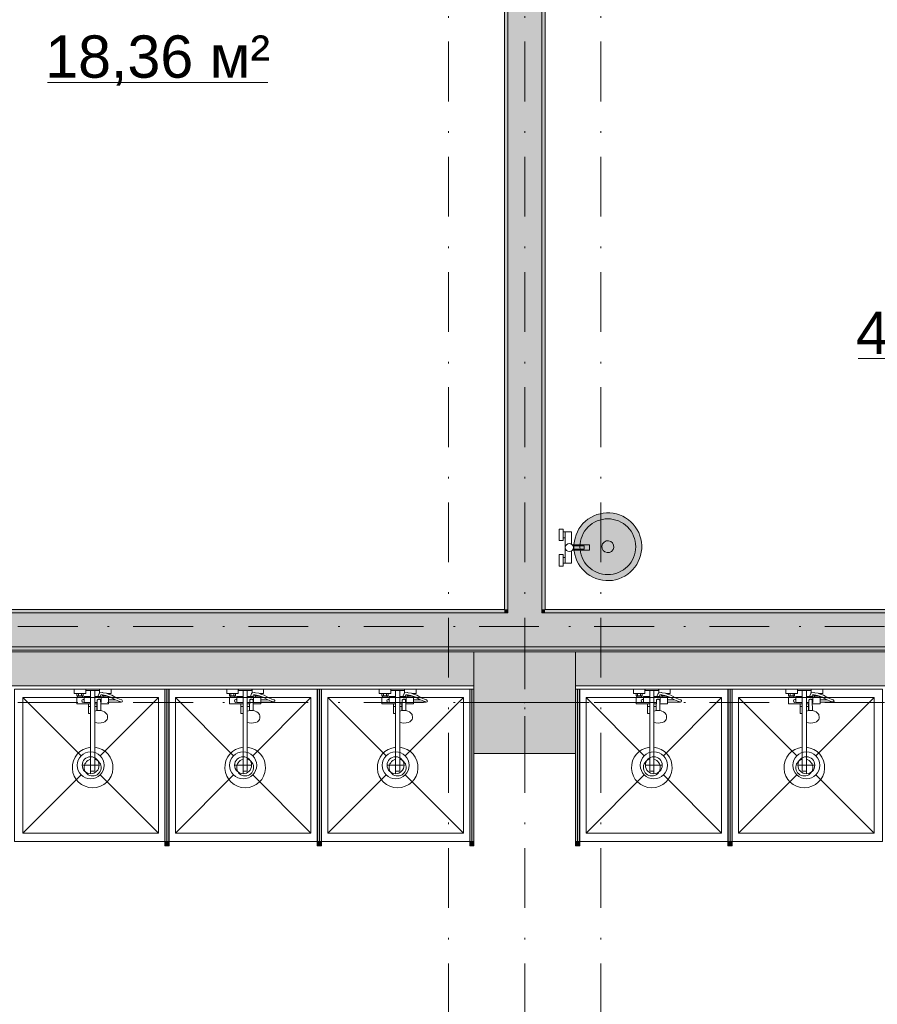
# Model space of a CAD drawing. Header units: millimetres. Extents: x 0 to 1184, y 0 to 836.
# Tile 124 of 241: x 772 to 822, y 432 to 490. Entities that reach past the tile are written whole.
import ezdxf
from ezdxf.xclip import XClip

# ---------------------------------------------------------------- set-up
doc = ezdxf.new("R2010")
doc.units = ezdxf.units.MM
doc.header["$MEASUREMENT"] = 0
doc.header["$XCLIPFRAME"] = 0
doc.linetypes.add('Штриховая', pattern=[5.644444, 2.822222, -2.822222])
doc.linetypes.add('Штрихпунктирная', pattern=[6.702778, 3.527778, -1.763889, 0, -1.411111])
for name, color, linetype in [('Интерьер - Оборудование', 7, 'Continuous'), ('Интерьер - Оборудование бань', 7, 'Continuous'), ('Интерьер - Сантехника', 7, 'Continuous'), ('Конструктив - Колонны', 7, 'Continuous'), ('Конструктив - Стены Блок 200 нов', 7, 'Continuous'), ('Конструктив - Стены Внутр сущ.', 7, 'Continuous'), ('Элемент Модели - Зона', 7, 'Continuous'), ('Элемент Модели - Оси', 7, 'Continuous')]:
    doc.layers.add(name, color=color, linetype=linetype)
doc.styles.add('СГЕНЕРИР_СТИЛЬ_3', font='txt')

# ---------------------------------------------------------------- blocks, each defined once
blk = doc.blocks.new('Чертеж_4_4', base_point=(-278.479, 89.564))
at = {"layer": 'Интерьер - Оборудование', "linetype": 'Continuous', "lineweight": 0, "true_color": 0x000000}
for points in [[(780.521, 450.364), (780.281, 450.364), (780.281, 441.364), (780.521, 441.364)], [(789.521, 450.364), (789.281, 450.364), (789.281, 441.364), (789.521, 441.364)], [(798.521, 450.364), (798.281, 450.364), (798.281, 441.364), (798.521, 441.364)], [(804.761, 450.364), (804.521, 450.364), (804.521, 441.364), (804.761, 441.364)], [(813.761, 450.364), (813.521, 450.364), (813.521, 441.364), (813.761, 441.364)], [(780.526, 441.114), (780.526, 441.364), (780.276, 441.364), (780.276, 441.114)], [(789.526, 441.114), (789.526, 441.364), (789.276, 441.364), (789.276, 441.114)], [(798.526, 441.114), (798.526, 441.364), (798.276, 441.364), (798.276, 441.114)], [(804.766, 441.114), (804.766, 441.364), (804.516, 441.364), (804.516, 441.114)], [(813.766, 441.114), (813.766, 441.364), (813.516, 441.364), (813.516, 441.114)]]:
    blk.add_hatch(color=18, dxfattribs=at).paths.add_polyline_path(points)
at = {"layer": 'Интерьер - Оборудование бань', "linetype": 'Continuous', "lineweight": 0, "true_color": 0xffffff}
blk.add_hatch(color=7, dxfattribs=at).paths.add_polyline_path([(804.426, 458.696), (804.44, 458.5), (804.477, 458.307), (804.529, 458.118), (804.603, 457.936), (804.694, 457.761), (804.801, 457.597), (804.923, 457.443), (805.06, 457.302), (805.211, 457.177), (805.372, 457.064), (805.545, 456.97), (805.725, 456.893), (805.912, 456.833), (806.104, 456.793), (806.299, 456.768), (806.496, 456.768), (806.692, 456.783), (806.885, 456.821), (807.074, 456.874), (807.256, 456.948), (807.43, 457.037), (807.596, 457.144), (807.748, 457.268), (807.89, 457.403), (808.017, 457.554), (808.127, 457.716), (808.223, 457.888), (808.301, 458.068), (808.361, 458.255), (808.397, 458.448), (808.423, 458.643), (808.423, 458.839), (808.409, 459.035), (808.369, 459.228), (808.319, 459.418), (808.246, 459.6), (808.155, 459.774), (808.048, 459.939), (807.926, 460.093), (807.789, 460.234), (807.637, 460.359), (807.476, 460.471), (807.304, 460.566), (807.123, 460.643), (806.936, 460.703), (806.744, 460.742), (806.549, 460.767), (806.353, 460.767), (806.157, 460.753), (805.964, 460.714), (805.775, 460.661), (805.593, 460.588), (805.418, 460.498), (805.253, 460.392), (805.1, 460.268), (804.958, 460.132), (804.832, 459.982), (804.721, 459.819), (804.626, 459.648), (804.548, 459.468), (804.488, 459.28), (804.449, 459.088), (804.426, 458.893)])
at = {"layer": 'Конструктив - Колонны', "linetype": 'Continuous', "lineweight": 0, "true_color": 0x000000}
blk.add_hatch(color=18, dxfattribs=at).paths.add_polyline_path([(798.521, 446.564), (804.521, 446.564), (804.521, 452.564), (798.521, 452.564)])
at = {"layer": 'Конструктив - Стены Блок 200 нов', "linetype": 'Continuous', "lineweight": 0, "true_color": 0x000000}
for points in [[(800.321, 511.364), (800.321, 455.064), (800.521, 455.064), (800.521, 511.364)], [(802.521, 455.064), (802.521, 511.364), (800.521, 511.364), (800.521, 455.064)], [(802.721, 455.064), (802.721, 511.364), (802.521, 511.364), (802.521, 455.064)], [(767.518, 452.864), (800.521, 452.864), (800.521, 454.864), (767.518, 454.864)], [(767.718, 454.864), (800.321, 454.864), (800.321, 455.064), (767.718, 455.064)], [(800.321, 454.864), (800.521, 454.864), (800.521, 455.064), (800.321, 455.064)], [(800.521, 454.864), (802.521, 454.864), (802.521, 455.064), (800.521, 455.064)], [(800.521, 452.864), (802.521, 452.864), (802.521, 454.864), (800.521, 454.864)], [(802.521, 454.864), (802.721, 454.864), (802.721, 455.064), (802.521, 455.064)], [(802.521, 452.864), (892.522, 452.864), (892.522, 454.864), (802.521, 454.864)], [(802.721, 454.864), (892.322, 454.864), (892.322, 455.064), (802.721, 455.064)], [(894.522, 452.864), (622.021, 452.864), (622.021, 452.664), (894.522, 452.664)]]:
    blk.add_hatch(color=18, dxfattribs=at).paths.add_polyline_path(points)
at = {"layer": 'Конструктив - Стены Внутр сущ.', "linetype": 'Continuous', "lineweight": 0, "true_color": 0x000000}
for points in [[(714.521, 452.564), (714.521, 450.564), (798.521, 450.564), (798.521, 452.564)], [(804.521, 452.564), (804.521, 450.564), (888.521, 450.564), (888.521, 452.564)]]:
    blk.add_hatch(color=18, dxfattribs=at).paths.add_polyline_path(points)
at = {"layer": 'Интерьер - Оборудование', "color": 7, "linetype": 'Continuous', "lineweight": 15}
for p, q in [((775.091, 450.104), (775.451, 450.104)), ((775.131, 449.964), (775.411, 449.964)), ((775.181, 450.104), (775.181, 449.964)), ((775.361, 450.104), (775.361, 449.964)), ((775.901, 450.284), (776.141, 450.284)), ((776.437, 450.134), (776.431, 450.132)), ((776.449, 450.137), (776.437, 450.134)), ((776.581, 450.158), (776.449, 450.137)), ((776.593, 450.159), (776.581, 450.158)), ((776.605, 450.025), (776.589, 450.028)), ((776.638, 450.15), (776.593, 450.159)), ((776.796, 449.989), (776.605, 450.025)), ((776.631, 449.964), (776.681, 449.964)), ((776.832, 450.114), (776.638, 450.15)), ((776.681, 450.011), (776.681, 449.964)), ((776.681, 449.964), (776.861, 449.964)), ((776.911, 449.948), (776.796, 449.989)), ((776.951, 450.071), (776.832, 450.114)), ((776.843, 450.109), (776.843, 450.109)), ((776.858, 450.104), (776.951, 450.104)), ((776.861, 449.965), (776.861, 449.964)), ((776.861, 449.964), (776.865, 449.964)), ((780.276, 441.364), (780.276, 450.364)), ((780.276, 450.364), (780.281, 450.364)), ((780.526, 450.364), (780.521, 450.364)), ((780.526, 441.364), (780.526, 450.364)), ((784.091, 450.104), (784.451, 450.104)), ((784.131, 449.964), (784.411, 449.964)), ((784.181, 450.104), (784.181, 449.964)), ((784.361, 450.104), (784.361, 449.964)), ((784.901, 450.284), (785.141, 450.284)), ((785.437, 450.134), (785.431, 450.132)), ((785.449, 450.137), (785.437, 450.134)), ((785.581, 450.158), (785.449, 450.137)), ((785.593, 450.159), (785.581, 450.158)), ((785.605, 450.025), (785.589, 450.028)), ((785.638, 450.15), (785.593, 450.159)), ((785.796, 449.989), (785.605, 450.025)), ((785.631, 449.964), (785.681, 449.964)), ((785.832, 450.114), (785.638, 450.15)), ((785.681, 450.011), (785.681, 449.964)), ((785.681, 449.964), (785.861, 449.964)), ((785.911, 449.948), (785.796, 449.989)), ((785.951, 450.071), (785.832, 450.114)), ((785.843, 450.109), (785.843, 450.109)), ((785.858, 450.104), (785.951, 450.104)), ((785.861, 449.965), (785.861, 449.964)), ((785.861, 449.964), (785.865, 449.964)), ((789.276, 441.364), (789.276, 450.364)), ((789.276, 450.364), (789.281, 450.364)), ((789.526, 450.364), (789.521, 450.364)), ((789.526, 441.364), (789.526, 450.364)), ((793.091, 450.104), (793.451, 450.104)), ((793.131, 449.964), (793.411, 449.964)), ((793.181, 450.104), (793.181, 449.964)), ((793.361, 450.104), (793.361, 449.964)), ((793.901, 450.284), (794.141, 450.284)), ((794.437, 450.134), (794.431, 450.132)), ((794.449, 450.137), (794.437, 450.134)), ((794.581, 450.158), (794.449, 450.137)), ((794.593, 450.159), (794.581, 450.158)), ((794.605, 450.025), (794.589, 450.028)), ((794.638, 450.15), (794.593, 450.159)), ((794.796, 449.989), (794.605, 450.025)), ((794.631, 449.964), (794.681, 449.964)), ((794.832, 450.114), (794.638, 450.15)), ((794.681, 450.011), (794.681, 449.964)), ((794.681, 449.964), (794.861, 449.964)), ((794.911, 449.948), (794.796, 449.989)), ((794.951, 450.071), (794.832, 450.114)), ((794.843, 450.109), (794.843, 450.109)), ((794.858, 450.104), (794.951, 450.104)), ((794.861, 449.965), (794.861, 449.964)), ((794.861, 449.964), (794.865, 449.964)), ((798.276, 441.364), (798.276, 450.364)), ((798.276, 450.364), (798.281, 450.364)), ((798.526, 450.364), (798.521, 450.364)), ((798.526, 441.364), (798.526, 450.364)), ((804.516, 441.364), (804.516, 450.364)), ((804.516, 450.364), (804.521, 450.364)), ((804.766, 450.364), (804.761, 450.364)), ((804.766, 441.364), (804.766, 450.364)), ((808.091, 450.104), (808.451, 450.104)), ((808.131, 449.964), (808.411, 449.964)), ((808.181, 450.104), (808.181, 449.964)), ((808.361, 450.104), (808.361, 449.964)), ((808.901, 450.284), (809.141, 450.284)), ((809.437, 450.134), (809.431, 450.132)), ((809.449, 450.137), (809.437, 450.134)), ((809.581, 450.158), (809.449, 450.137)), ((809.593, 450.159), (809.581, 450.158)), ((809.605, 450.025), (809.589, 450.028)), ((809.638, 450.15), (809.593, 450.159)), ((809.796, 449.989), (809.605, 450.025)), ((809.631, 449.964), (809.681, 449.964)), ((809.832, 450.114), (809.638, 450.15)), ((809.681, 450.011), (809.681, 449.964)), ((809.681, 449.964), (809.861, 449.964)), ((809.911, 449.948), (809.796, 449.989)), ((809.951, 450.071), (809.832, 450.114)), ((809.843, 450.109), (809.843, 450.109)), ((809.858, 450.104), (809.951, 450.104)), ((809.861, 449.965), (809.861, 449.964)), ((809.861, 449.964), (809.865, 449.964)), ((813.516, 441.364), (813.516, 450.364)), ((813.516, 450.364), (813.521, 450.364)), ((813.766, 450.364), (813.761, 450.364)), ((813.766, 441.364), (813.766, 450.364)), ((817.091, 450.104), (817.451, 450.104)), ((817.131, 449.964), (817.411, 449.964)), ((817.181, 450.104), (817.181, 449.964)), ((817.361, 450.104), (817.361, 449.964)), ((817.901, 450.284), (818.141, 450.284)), ((818.437, 450.134), (818.431, 450.132)), ((818.449, 450.137), (818.437, 450.134)), ((818.581, 450.158), (818.449, 450.137)), ((818.593, 450.159), (818.581, 450.158)), ((818.605, 450.025), (818.589, 450.028)), ((818.638, 450.15), (818.593, 450.159)), ((818.796, 449.989), (818.605, 450.025)), ((818.631, 449.964), (818.681, 449.964)), ((818.832, 450.114), (818.638, 450.15)), ((818.681, 450.011), (818.681, 449.964)), ((818.681, 449.964), (818.861, 449.964)), ((818.911, 449.948), (818.796, 449.989)), ((818.951, 450.071), (818.832, 450.114)), ((818.843, 450.109), (818.843, 450.109)), ((818.858, 450.104), (818.951, 450.104)), ((818.861, 449.965), (818.861, 449.964)), ((818.861, 449.964), (818.865, 449.964)), ((775.131, 449.884), (775.411, 449.884)), ((775.521, 449.884), (775.521, 449.564)), ((775.521, 449.564), (775.901, 449.564)), ((775.771, 449.484), (775.901, 449.484)), ((775.901, 449.924), (775.901, 448.914)), ((776.141, 448.394), (776.141, 449.924)), ((776.29, 449.564), (776.141, 449.564)), ((776.289, 449.484), (776.141, 449.484)), ((776.271, 449.484), (776.271, 449.089)), ((776.286, 449.273), (776.291, 449.696)), ((776.291, 449.696), (776.294, 449.712)), ((776.294, 449.712), (776.301, 449.728)), ((776.301, 449.728), (776.312, 449.741)), ((776.312, 449.741), (776.326, 449.751)), ((776.326, 449.751), (776.341, 449.756)), ((776.466, 449.924), (776.327, 449.924)), ((776.365, 449.768), (776.341, 449.756)), ((776.341, 449.756), (776.343, 449.757)), ((776.341, 449.756), (776.341, 449.756)), ((776.343, 449.757), (776.361, 449.759)), ((776.361, 449.759), (776.421, 449.759)), ((776.391, 449.772), (776.365, 449.768)), ((776.417, 449.768), (776.391, 449.772)), ((776.441, 449.756), (776.417, 449.768)), ((776.421, 449.759), (776.439, 449.757)), ((776.439, 449.757), (776.441, 449.756)), ((776.441, 449.756), (776.442, 449.756)), ((776.441, 449.756), (776.456, 449.751)), ((776.456, 449.751), (776.471, 449.741)), ((776.471, 449.741), (776.482, 449.728)), ((776.482, 449.728), (776.489, 449.712)), ((776.489, 449.712), (776.491, 449.696)), ((776.494, 449.484), (776.491, 449.696)), ((776.521, 449.564), (776.493, 449.564)), ((776.521, 449.564), (776.521, 449.884)), ((776.521, 449.844), (776.521, 449.871)), ((776.521, 449.813), (776.521, 449.844)), ((776.521, 449.779), (776.521, 449.813)), ((776.911, 449.884), (776.631, 449.884)), ((776.951, 449.729), (776.951, 449.599)), ((777.556, 449.647), (777.366, 449.729)), ((777.691, 449.602), (777.556, 449.647)), ((777.691, 449.602), (777.711, 449.599)), ((784.131, 449.884), (784.411, 449.884)), ((784.521, 449.884), (784.521, 449.564)), ((784.521, 449.564), (784.901, 449.564)), ((784.771, 449.484), (784.901, 449.484)), ((784.901, 449.924), (784.901, 448.914)), ((785.141, 448.394), (785.141, 449.924)), ((785.29, 449.564), (785.141, 449.564)), ((785.289, 449.484), (785.141, 449.484)), ((785.271, 449.484), (785.271, 449.089)), ((785.286, 449.273), (785.291, 449.696)), ((785.291, 449.696), (785.294, 449.712)), ((785.294, 449.712), (785.301, 449.728)), ((785.301, 449.728), (785.312, 449.741)), ((785.312, 449.741), (785.326, 449.751)), ((785.326, 449.751), (785.341, 449.756)), ((785.466, 449.924), (785.327, 449.924)), ((785.365, 449.768), (785.341, 449.756)), ((785.341, 449.756), (785.343, 449.757)), ((785.341, 449.756), (785.341, 449.756)), ((785.343, 449.757), (785.361, 449.759)), ((785.361, 449.759), (785.421, 449.759)), ((785.391, 449.772), (785.365, 449.768)), ((785.417, 449.768), (785.391, 449.772)), ((785.441, 449.756), (785.417, 449.768)), ((785.421, 449.759), (785.439, 449.757)), ((785.439, 449.757), (785.441, 449.756)), ((785.441, 449.756), (785.442, 449.756)), ((785.441, 449.756), (785.456, 449.751)), ((785.456, 449.751), (785.471, 449.741)), ((785.471, 449.741), (785.482, 449.728)), ((785.482, 449.728), (785.489, 449.712)), ((785.489, 449.712), (785.491, 449.696)), ((785.494, 449.484), (785.491, 449.696)), ((785.521, 449.564), (785.493, 449.564)), ((785.521, 449.564), (785.521, 449.884)), ((785.521, 449.844), (785.521, 449.871)), ((785.521, 449.813), (785.521, 449.844)), ((785.521, 449.779), (785.521, 449.813)), ((785.911, 449.884), (785.631, 449.884)), ((785.951, 449.729), (785.951, 449.599)), ((786.556, 449.647), (786.366, 449.729)), ((786.691, 449.602), (786.556, 449.647)), ((786.691, 449.602), (786.711, 449.599)), ((793.131, 449.884), (793.411, 449.884)), ((793.521, 449.884), (793.521, 449.564)), ((793.521, 449.564), (793.901, 449.564)), ((793.771, 449.484), (793.901, 449.484)), ((793.901, 449.924), (793.901, 448.914)), ((794.141, 448.394), (794.141, 449.924)), ((794.29, 449.564), (794.141, 449.564)), ((794.289, 449.484), (794.141, 449.484)), ((794.271, 449.484), (794.271, 449.089)), ((794.286, 449.273), (794.291, 449.696)), ((794.291, 449.696), (794.294, 449.712)), ((794.294, 449.712), (794.301, 449.728)), ((794.301, 449.728), (794.312, 449.741)), ((794.312, 449.741), (794.326, 449.751)), ((794.326, 449.751), (794.341, 449.756)), ((794.466, 449.924), (794.327, 449.924)), ((794.365, 449.768), (794.341, 449.756)), ((794.341, 449.756), (794.343, 449.757)), ((794.341, 449.756), (794.341, 449.756)), ((794.343, 449.757), (794.361, 449.759)), ((794.361, 449.759), (794.421, 449.759)), ((794.391, 449.772), (794.365, 449.768)), ((794.417, 449.768), (794.391, 449.772)), ((794.441, 449.756), (794.417, 449.768)), ((794.421, 449.759), (794.439, 449.757)), ((794.439, 449.757), (794.441, 449.756)), ((794.441, 449.756), (794.442, 449.756)), ((794.441, 449.756), (794.456, 449.751)), ((794.456, 449.751), (794.471, 449.741)), ((794.471, 449.741), (794.482, 449.728)), ((794.482, 449.728), (794.489, 449.712)), ((794.489, 449.712), (794.491, 449.696)), ((794.494, 449.484), (794.491, 449.696)), ((794.521, 449.564), (794.493, 449.564)), ((794.521, 449.564), (794.521, 449.884)), ((794.521, 449.844), (794.521, 449.871)), ((794.521, 449.813), (794.521, 449.844)), ((794.521, 449.779), (794.521, 449.813)), ((794.911, 449.884), (794.631, 449.884)), ((794.951, 449.729), (794.951, 449.599)), ((795.556, 449.647), (795.366, 449.729)), ((795.691, 449.602), (795.556, 449.647)), ((795.691, 449.602), (795.711, 449.599)), ((808.131, 449.884), (808.411, 449.884)), ((808.521, 449.884), (808.521, 449.564)), ((808.521, 449.564), (808.901, 449.564)), ((808.771, 449.484), (808.901, 449.484)), ((808.901, 449.924), (808.901, 448.914)), ((809.141, 448.394), (809.141, 449.924)), ((809.29, 449.564), (809.141, 449.564)), ((809.289, 449.484), (809.141, 449.484)), ((809.271, 449.484), (809.271, 449.089)), ((809.286, 449.273), (809.291, 449.696)), ((809.291, 449.696), (809.294, 449.712)), ((809.294, 449.712), (809.301, 449.728)), ((809.301, 449.728), (809.312, 449.741)), ((809.312, 449.741), (809.326, 449.751)), ((809.326, 449.751), (809.341, 449.756)), ((809.466, 449.924), (809.327, 449.924)), ((809.365, 449.768), (809.341, 449.756)), ((809.341, 449.756), (809.343, 449.757)), ((809.341, 449.756), (809.341, 449.756)), ((809.343, 449.757), (809.361, 449.759)), ((809.361, 449.759), (809.421, 449.759)), ((809.391, 449.772), (809.365, 449.768)), ((809.417, 449.768), (809.391, 449.772)), ((809.441, 449.756), (809.417, 449.768)), ((809.421, 449.759), (809.439, 449.757)), ((809.439, 449.757), (809.441, 449.756)), ((809.441, 449.756), (809.442, 449.756)), ((809.441, 449.756), (809.456, 449.751)), ((809.456, 449.751), (809.471, 449.741)), ((809.471, 449.741), (809.482, 449.728)), ((809.482, 449.728), (809.489, 449.712)), ((809.489, 449.712), (809.491, 449.696)), ((809.494, 449.484), (809.491, 449.696)), ((809.521, 449.564), (809.493, 449.564)), ((809.521, 449.564), (809.521, 449.884)), ((809.521, 449.844), (809.521, 449.871)), ((809.521, 449.813), (809.521, 449.844)), ((809.521, 449.779), (809.521, 449.813)), ((809.911, 449.884), (809.631, 449.884)), ((809.951, 449.729), (809.951, 449.599)), ((810.556, 449.647), (810.366, 449.729)), ((810.691, 449.602), (810.556, 449.647)), ((810.691, 449.602), (810.711, 449.599)), ((817.131, 449.884), (817.411, 449.884)), ((817.521, 449.884), (817.521, 449.564)), ((817.521, 449.564), (817.901, 449.564)), ((817.771, 449.484), (817.901, 449.484)), ((817.901, 449.924), (817.901, 448.914)), ((818.141, 448.394), (818.141, 449.924)), ((818.29, 449.564), (818.141, 449.564)), ((818.289, 449.484), (818.141, 449.484)), ((818.271, 449.484), (818.271, 449.089)), ((818.286, 449.273), (818.291, 449.696)), ((818.291, 449.696), (818.294, 449.712)), ((818.294, 449.712), (818.301, 449.728)), ((818.301, 449.728), (818.312, 449.741)), ((818.312, 449.741), (818.326, 449.751)), ((818.326, 449.751), (818.341, 449.756)), ((818.466, 449.924), (818.327, 449.924)), ((818.365, 449.768), (818.341, 449.756)), ((818.341, 449.756), (818.343, 449.757)), ((818.341, 449.756), (818.341, 449.756)), ((818.343, 449.757), (818.361, 449.759)), ((818.361, 449.759), (818.421, 449.759)), ((818.391, 449.772), (818.365, 449.768)), ((818.417, 449.768), (818.391, 449.772)), ((818.441, 449.756), (818.417, 449.768)), ((818.421, 449.759), (818.439, 449.757)), ((818.439, 449.757), (818.441, 449.756)), ((818.441, 449.756), (818.442, 449.756)), ((818.441, 449.756), (818.456, 449.751)), ((818.456, 449.751), (818.471, 449.741)), ((818.471, 449.741), (818.482, 449.728)), ((818.482, 449.728), (818.489, 449.712)), ((818.489, 449.712), (818.491, 449.696)), ((818.494, 449.484), (818.491, 449.696)), ((818.521, 449.564), (818.493, 449.564)), ((818.521, 449.564), (818.521, 449.884)), ((818.521, 449.844), (818.521, 449.871)), ((818.521, 449.813), (818.521, 449.844)), ((818.521, 449.779), (818.521, 449.813)), ((818.911, 449.884), (818.631, 449.884)), ((818.951, 449.729), (818.951, 449.599)), ((819.556, 449.647), (819.366, 449.729)), ((819.691, 449.602), (819.556, 449.647)), ((819.691, 449.602), (819.711, 449.599)), ((775.771, 449.334), (775.901, 449.334)), ((776.271, 449.334), (776.141, 449.334)), ((776.141, 449.081), (776.142, 449.081)), ((776.163, 449.062), (776.141, 449.052)), ((776.142, 448.94), (776.141, 448.941)), ((776.215, 449.076), (776.163, 449.062)), ((776.3, 449.096), (776.215, 449.076)), ((776.281, 449.091), (776.286, 449.273)), ((776.391, 449.103), (776.3, 449.096)), ((776.483, 449.096), (776.391, 449.103)), ((776.501, 449.091), (776.483, 449.096)), ((784.771, 449.334), (784.901, 449.334)), ((785.271, 449.334), (785.141, 449.334)), ((785.141, 449.081), (785.142, 449.081)), ((785.163, 449.062), (785.141, 449.052)), ((785.142, 448.94), (785.141, 448.941)), ((785.215, 449.076), (785.163, 449.062)), ((785.3, 449.096), (785.215, 449.076)), ((785.281, 449.091), (785.286, 449.273)), ((785.391, 449.103), (785.3, 449.096)), ((785.483, 449.096), (785.391, 449.103)), ((785.501, 449.091), (785.483, 449.096)), ((793.771, 449.334), (793.901, 449.334)), ((794.271, 449.334), (794.141, 449.334)), ((794.141, 449.081), (794.142, 449.081)), ((794.163, 449.062), (794.141, 449.052)), ((794.142, 448.94), (794.141, 448.941)), ((794.215, 449.076), (794.163, 449.062)), ((794.3, 449.096), (794.215, 449.076)), ((794.281, 449.091), (794.286, 449.273)), ((794.391, 449.103), (794.3, 449.096)), ((794.483, 449.096), (794.391, 449.103)), ((794.501, 449.091), (794.483, 449.096)), ((808.771, 449.334), (808.901, 449.334)), ((809.271, 449.334), (809.141, 449.334)), ((809.141, 449.081), (809.142, 449.081)), ((809.163, 449.062), (809.141, 449.052)), ((809.142, 448.94), (809.141, 448.941)), ((809.215, 449.076), (809.163, 449.062)), ((809.3, 449.096), (809.215, 449.076)), ((809.281, 449.091), (809.286, 449.273)), ((809.391, 449.103), (809.3, 449.096)), ((809.483, 449.096), (809.391, 449.103)), ((809.501, 449.091), (809.483, 449.096)), ((817.771, 449.334), (817.901, 449.334)), ((818.271, 449.334), (818.141, 449.334)), ((818.141, 449.081), (818.142, 449.081)), ((818.163, 449.062), (818.141, 449.052)), ((818.142, 448.94), (818.141, 448.941)), ((818.215, 449.076), (818.163, 449.062)), ((818.3, 449.096), (818.215, 449.076)), ((818.281, 449.091), (818.286, 449.273)), ((818.391, 449.103), (818.3, 449.096)), ((818.483, 449.096), (818.391, 449.103)), ((818.501, 449.091), (818.483, 449.096)), ((775.901, 446.928), (775.901, 445.514)), ((776.141, 446.928), (776.141, 445.514)), ((784.901, 446.928), (784.901, 445.514)), ((785.141, 446.928), (785.141, 445.514)), ((793.901, 446.928), (793.901, 445.514)), ((794.141, 446.928), (794.141, 445.514)), ((808.901, 446.928), (808.901, 445.514)), ((809.141, 446.928), (809.141, 445.514)), ((817.901, 446.928), (817.901, 445.514)), ((818.141, 446.928), (818.141, 445.514)), ((775.901, 445.514), (776.141, 445.514)), ((784.901, 445.514), (785.141, 445.514)), ((793.901, 445.514), (794.141, 445.514)), ((808.901, 445.514), (809.141, 445.514)), ((817.901, 445.514), (818.141, 445.514)), ((780.281, 441.364), (780.276, 441.364)), ((780.521, 441.364), (780.526, 441.364)), ((789.281, 441.364), (789.276, 441.364)), ((789.521, 441.364), (789.526, 441.364)), ((798.281, 441.364), (798.276, 441.364)), ((798.521, 441.364), (798.526, 441.364)), ((804.521, 441.364), (804.516, 441.364)), ((804.761, 441.364), (804.766, 441.364)), ((813.521, 441.364), (813.516, 441.364)), ((813.761, 441.364), (813.766, 441.364))]:
    blk.add_line(p, q, dxfattribs=at)
at = {"layer": 'Интерьер - Оборудование', "color": 7, "linetype": 'Continuous', "lineweight": 15, "flags": 128}
for points in [[(775.901, 446.928, 19.949874), (776.141, 446.928), (776.141, 448.394), (776.262, 448.365), (776.391, 448.355), (776.521, 448.365), (776.641, 448.394), (776.745, 448.439), (776.824, 448.499), (776.874, 448.568), (776.891, 448.642), (776.891, 448.749), (776.886, 448.78), (776.869, 448.854), (776.855, 448.881), (776.807, 448.948), (776.786, 448.966), (776.714, 449.02), (776.619, 449.062), (776.568, 449.076), (776.501, 449.091), (776.496, 449.273), (776.494, 449.484), (776.951, 449.484), (776.951, 449.599), (777.711, 449.599, 0.853753), (777.732, 449.726), (777.603, 449.768), (777.411, 449.851), (777.144, 450.003), (776.951, 450.071), (776.951, 450.104), (777.111, 450.104), (777.111, 450.364), (776.431, 450.364), (776.431, 450.132), (776.415, 450.122), (776.406, 450.113), (776.4, 450.102), (776.326, 449.924), (776.141, 449.924), (776.141, 450.284), (776.421, 450.284), (776.421, 450.364), (775.621, 450.364), (775.621, 450.284), (775.901, 450.284), (775.901, 449.924), (775.521, 449.924), (775.521, 449.884), (775.411, 449.884), (775.411, 449.964), (775.451, 449.964), (775.451, 450.104), (775.611, 450.104), (775.611, 450.364), (774.931, 450.364), (774.931, 450.104), (775.091, 450.104), (775.091, 449.964), (775.131, 449.964), (775.131, 449.884), (775.091, 449.884), (775.091, 449.484), (775.771, 449.484), (775.771, 448.914), (775.793, 448.914), (775.818, 448.914), (775.851, 448.914), (775.89, 448.914), (775.901, 448.914)], [(784.901, 446.928, 19.949874), (785.141, 446.928), (785.141, 448.394), (785.262, 448.365), (785.391, 448.355), (785.521, 448.365), (785.641, 448.394), (785.745, 448.439), (785.824, 448.499), (785.874, 448.568), (785.891, 448.642), (785.891, 448.749), (785.886, 448.78), (785.869, 448.854), (785.855, 448.881), (785.807, 448.948), (785.786, 448.966), (785.714, 449.02), (785.619, 449.062), (785.568, 449.076), (785.501, 449.091), (785.496, 449.273), (785.494, 449.484), (785.951, 449.484), (785.951, 449.599), (786.711, 449.599, 0.853753), (786.732, 449.726), (786.603, 449.768), (786.411, 449.851), (786.144, 450.003), (785.951, 450.071), (785.951, 450.104), (786.111, 450.104), (786.111, 450.364), (785.431, 450.364), (785.431, 450.132), (785.415, 450.122), (785.406, 450.113), (785.4, 450.102), (785.326, 449.924), (785.141, 449.924), (785.141, 450.284), (785.421, 450.284), (785.421, 450.364), (784.621, 450.364), (784.621, 450.284), (784.901, 450.284), (784.901, 449.924), (784.521, 449.924), (784.521, 449.884), (784.411, 449.884), (784.411, 449.964), (784.451, 449.964), (784.451, 450.104), (784.611, 450.104), (784.611, 450.364), (783.931, 450.364), (783.931, 450.104), (784.091, 450.104), (784.091, 449.964), (784.131, 449.964), (784.131, 449.884), (784.091, 449.884), (784.091, 449.484), (784.771, 449.484), (784.771, 448.914), (784.793, 448.914), (784.818, 448.914), (784.851, 448.914), (784.89, 448.914), (784.901, 448.914)], [(793.901, 446.928, 19.949874), (794.141, 446.928), (794.141, 448.394), (794.262, 448.365), (794.391, 448.355), (794.521, 448.365), (794.641, 448.394), (794.745, 448.439), (794.824, 448.499), (794.874, 448.568), (794.891, 448.642), (794.891, 448.749), (794.886, 448.78), (794.869, 448.854), (794.855, 448.881), (794.807, 448.948), (794.786, 448.966), (794.714, 449.02), (794.619, 449.062), (794.568, 449.076), (794.501, 449.091), (794.496, 449.273), (794.494, 449.484), (794.951, 449.484), (794.951, 449.599), (795.711, 449.599, 0.853753), (795.732, 449.726), (795.603, 449.768), (795.411, 449.851), (795.144, 450.003), (794.951, 450.071), (794.951, 450.104), (795.111, 450.104), (795.111, 450.364), (794.431, 450.364), (794.431, 450.132), (794.415, 450.122), (794.406, 450.113), (794.4, 450.102), (794.326, 449.924), (794.141, 449.924), (794.141, 450.284), (794.421, 450.284), (794.421, 450.364), (793.621, 450.364), (793.621, 450.284), (793.901, 450.284), (793.901, 449.924), (793.521, 449.924), (793.521, 449.884), (793.411, 449.884), (793.411, 449.964), (793.451, 449.964), (793.451, 450.104), (793.611, 450.104), (793.611, 450.364), (792.931, 450.364), (792.931, 450.104), (793.091, 450.104), (793.091, 449.964), (793.131, 449.964), (793.131, 449.884), (793.091, 449.884), (793.091, 449.484), (793.771, 449.484), (793.771, 448.914), (793.793, 448.914), (793.818, 448.914), (793.851, 448.914), (793.89, 448.914), (793.901, 448.914)], [(808.901, 446.928, 19.949874), (809.141, 446.928), (809.141, 448.394), (809.262, 448.365), (809.391, 448.355), (809.521, 448.365), (809.641, 448.394), (809.745, 448.439), (809.824, 448.499), (809.874, 448.568), (809.891, 448.642), (809.891, 448.749), (809.886, 448.78), (809.869, 448.854), (809.855, 448.881), (809.807, 448.948), (809.786, 448.966), (809.714, 449.02), (809.619, 449.062), (809.568, 449.076), (809.501, 449.091), (809.496, 449.273), (809.494, 449.484), (809.951, 449.484), (809.951, 449.599), (810.711, 449.599, 0.853753), (810.732, 449.726), (810.603, 449.768), (810.411, 449.851), (810.144, 450.003), (809.951, 450.071), (809.951, 450.104), (810.111, 450.104), (810.111, 450.364), (809.431, 450.364), (809.431, 450.132), (809.415, 450.122), (809.406, 450.113), (809.4, 450.102), (809.326, 449.924), (809.141, 449.924), (809.141, 450.284), (809.421, 450.284), (809.421, 450.364), (808.621, 450.364), (808.621, 450.284), (808.901, 450.284), (808.901, 449.924), (808.521, 449.924), (808.521, 449.884), (808.411, 449.884), (808.411, 449.964), (808.451, 449.964), (808.451, 450.104), (808.611, 450.104), (808.611, 450.364), (807.931, 450.364), (807.931, 450.104), (808.091, 450.104), (808.091, 449.964), (808.131, 449.964), (808.131, 449.884), (808.091, 449.884), (808.091, 449.484), (808.771, 449.484), (808.771, 448.914), (808.793, 448.914), (808.818, 448.914), (808.851, 448.914), (808.89, 448.914), (808.901, 448.914)], [(817.901, 446.928, 19.949874), (818.141, 446.928), (818.141, 448.394), (818.262, 448.365), (818.391, 448.355), (818.521, 448.365), (818.641, 448.394), (818.745, 448.439), (818.824, 448.499), (818.874, 448.568), (818.891, 448.642), (818.891, 448.749), (818.886, 448.78), (818.869, 448.854), (818.855, 448.881), (818.807, 448.948), (818.786, 448.966), (818.714, 449.02), (818.619, 449.062), (818.568, 449.076), (818.501, 449.091), (818.496, 449.273), (818.494, 449.484), (818.951, 449.484), (818.951, 449.599), (819.711, 449.599, 0.853753), (819.732, 449.726), (819.603, 449.768), (819.411, 449.851), (819.144, 450.003), (818.951, 450.071), (818.951, 450.104), (819.111, 450.104), (819.111, 450.364), (818.431, 450.364), (818.431, 450.132), (818.415, 450.122), (818.406, 450.113), (818.4, 450.102), (818.326, 449.924), (818.141, 449.924), (818.141, 450.284), (818.421, 450.284), (818.421, 450.364), (817.621, 450.364), (817.621, 450.284), (817.901, 450.284), (817.901, 449.924), (817.521, 449.924), (817.521, 449.884), (817.411, 449.884), (817.411, 449.964), (817.451, 449.964), (817.451, 450.104), (817.611, 450.104), (817.611, 450.364), (816.931, 450.364), (816.931, 450.104), (817.091, 450.104), (817.091, 449.964), (817.131, 449.964), (817.131, 449.884), (817.091, 449.884), (817.091, 449.484), (817.771, 449.484), (817.771, 448.914), (817.793, 448.914), (817.818, 448.914), (817.851, 448.914), (817.89, 448.914), (817.901, 448.914)]]:
    blk.add_lwpolyline(points, format="xyb", close=True, dxfattribs=at)
for points in [[(776.521, 449.924), (776.466, 449.924), (776.503, 450.014), (776.589, 450.028), (776.591, 449.964), (776.631, 449.964), (776.631, 449.884), (776.521, 449.884)], [(776.911, 449.884), (776.911, 449.948), (777.09, 449.884), (777.352, 449.735), (777.366, 449.729), (776.951, 449.729), (776.951, 449.884)], [(780.521, 450.364), (780.281, 450.364), (780.281, 441.364), (780.521, 441.364)], [(785.521, 449.924), (785.466, 449.924), (785.503, 450.014), (785.589, 450.028), (785.591, 449.964), (785.631, 449.964), (785.631, 449.884), (785.521, 449.884)], [(785.911, 449.884), (785.911, 449.948), (786.09, 449.884), (786.352, 449.735), (786.366, 449.729), (785.951, 449.729), (785.951, 449.884)], [(789.521, 450.364), (789.281, 450.364), (789.281, 441.364), (789.521, 441.364)], [(794.521, 449.924), (794.466, 449.924), (794.503, 450.014), (794.589, 450.028), (794.591, 449.964), (794.631, 449.964), (794.631, 449.884), (794.521, 449.884)], [(794.911, 449.884), (794.911, 449.948), (795.09, 449.884), (795.352, 449.735), (795.366, 449.729), (794.951, 449.729), (794.951, 449.884)], [(798.521, 450.364), (798.281, 450.364), (798.281, 441.364), (798.521, 441.364)], [(804.761, 450.364), (804.521, 450.364), (804.521, 441.364), (804.761, 441.364)], [(809.521, 449.924), (809.466, 449.924), (809.503, 450.014), (809.589, 450.028), (809.591, 449.964), (809.631, 449.964), (809.631, 449.884), (809.521, 449.884)], [(809.911, 449.884), (809.911, 449.948), (810.09, 449.884), (810.352, 449.735), (810.366, 449.729), (809.951, 449.729), (809.951, 449.884)], [(813.761, 450.364), (813.521, 450.364), (813.521, 441.364), (813.761, 441.364)], [(818.521, 449.924), (818.466, 449.924), (818.503, 450.014), (818.589, 450.028), (818.591, 449.964), (818.631, 449.964), (818.631, 449.884), (818.521, 449.884)], [(818.911, 449.884), (818.911, 449.948), (819.09, 449.884), (819.352, 449.735), (819.366, 449.729), (818.951, 449.729), (818.951, 449.884)], [(780.526, 441.114), (780.526, 441.364), (780.276, 441.364), (780.276, 441.114)], [(789.526, 441.114), (789.526, 441.364), (789.276, 441.364), (789.276, 441.114)], [(798.526, 441.114), (798.526, 441.364), (798.276, 441.364), (798.276, 441.114)], [(804.766, 441.114), (804.766, 441.364), (804.516, 441.364), (804.516, 441.114)], [(813.766, 441.114), (813.766, 441.364), (813.516, 441.364), (813.516, 441.114)]]:
    blk.add_lwpolyline(points, close=True, dxfattribs=at)
at = {"layer": 'Интерьер - Оборудование', "color": 7, "linetype": 'Continuous', "lineweight": 15}
for centre, radius, start, end in [((775.476, 449.664), 0.09, 60, 300), ((784.476, 449.664), 0.09, 60, 300), ((793.476, 449.664), 0.09, 60, 300), ((808.476, 449.664), 0.09, 60, 300), ((817.476, 449.664), 0.09, 60, 300), ((776.021, 445.734), 0.5, 103.88654, 76.11346), ((785.021, 445.734), 0.5, 103.88654, 76.11346), ((794.021, 445.734), 0.5, 103.88654, 76.11346), ((809.021, 445.734), 0.5, 103.88654, 76.11346), ((818.021, 445.734), 0.5, 103.88654, 76.11346)]:
    blk.add_arc(centre, radius, start, end, dxfattribs=at)
at = {"layer": 'Интерьер - Оборудование бань', "color": 7, "linetype": 'Continuous', "lineweight": 15}
for p, q in [((806.103, 460.382), (806.263, 460.408)), ((806.263, 460.408), (806.424, 460.414)), ((806.424, 460.414), (806.586, 460.408)), ((806.586, 460.408), (806.745, 460.382)), ((805.151, 459.813), (805.259, 459.933)), ((805.259, 459.933), (805.38, 460.04)), ((805.38, 460.04), (805.509, 460.137)), ((805.509, 460.137), (805.648, 460.22)), ((805.648, 460.22), (805.794, 460.289)), ((805.794, 460.289), (805.946, 460.344)), ((805.946, 460.344), (806.103, 460.382)), ((806.745, 460.382), (806.902, 460.344)), ((806.902, 460.344), (807.054, 460.289)), ((807.054, 460.289), (807.201, 460.22)), ((807.201, 460.22), (807.34, 460.137)), ((807.34, 460.137), (807.469, 460.04)), ((807.469, 460.04), (807.59, 459.933)), ((807.59, 459.933), (807.698, 459.813)), ((803.791, 459.298), (803.791, 459.638)), ((803.911, 459.298), (803.911, 459.638)), ((804.81, 459.089), (804.847, 459.246)), ((804.847, 459.246), (804.902, 459.398)), ((804.902, 459.398), (804.972, 459.544)), ((804.972, 459.544), (805.055, 459.683)), ((805.055, 459.683), (805.151, 459.813)), ((807.698, 459.813), (807.793, 459.683)), ((807.793, 459.683), (807.877, 459.544)), ((807.877, 459.544), (807.947, 459.398)), ((807.947, 459.398), (808.001, 459.246)), ((808.001, 459.246), (808.037, 459.089)), ((804.37, 458.818), (805.021, 458.818)), ((804.779, 458.768), (804.785, 458.929)), ((804.785, 458.606), (804.779, 458.768)), ((804.785, 458.929), (804.81, 459.089)), ((805.021, 458.818), (805.021, 458.618)), ((806.073, 458.806), (806.115, 458.936)), ((806.088, 458.669), (806.073, 458.806)), ((806.149, 458.546), (806.088, 458.669)), ((806.115, 458.936), (806.204, 459.041)), ((806.204, 459.041), (806.325, 459.107)), ((806.325, 459.107), (806.462, 459.117)), ((806.462, 459.117), (806.593, 459.077)), ((806.593, 459.077), (806.699, 458.99)), ((806.699, 458.99), (806.761, 458.867)), ((806.776, 458.73), (806.734, 458.599)), ((806.761, 458.867), (806.776, 458.73)), ((808.037, 459.089), (808.064, 458.929)), ((808.064, 458.929), (808.07, 458.768)), ((808.07, 458.768), (808.064, 458.606)), ((803.791, 458.138), (803.791, 457.798)), ((803.911, 458.138), (803.911, 457.798)), ((805.021, 458.618), (804.37, 458.618)), ((804.81, 458.447), (804.785, 458.606)), ((804.847, 458.289), (804.81, 458.447)), ((804.902, 458.137), (804.847, 458.289)), ((804.972, 457.991), (804.902, 458.137)), ((806.255, 458.459), (806.149, 458.546)), ((806.387, 458.418), (806.255, 458.459)), ((806.524, 458.429), (806.387, 458.418)), ((806.645, 458.494), (806.524, 458.429)), ((806.734, 458.599), (806.645, 458.494)), ((807.947, 458.137), (807.877, 457.991)), ((808.001, 458.289), (807.947, 458.137)), ((808.037, 458.447), (808.001, 458.289)), ((808.064, 458.606), (808.037, 458.447)), ((805.055, 457.853), (804.972, 457.991)), ((805.151, 457.723), (805.055, 457.853)), ((805.259, 457.603), (805.151, 457.723)), ((805.38, 457.495), (805.259, 457.603)), ((805.509, 457.398), (805.38, 457.495)), ((807.469, 457.495), (807.34, 457.398)), ((807.59, 457.603), (807.469, 457.495)), ((807.698, 457.723), (807.59, 457.603)), ((807.793, 457.853), (807.698, 457.723)), ((807.877, 457.991), (807.793, 457.853)), ((805.648, 457.316), (805.509, 457.398)), ((805.794, 457.247), (805.648, 457.316)), ((805.946, 457.192), (805.794, 457.247)), ((806.103, 457.154), (805.946, 457.192)), ((806.263, 457.128), (806.103, 457.154)), ((806.424, 457.122), (806.263, 457.128)), ((806.586, 457.128), (806.424, 457.122)), ((806.745, 457.154), (806.586, 457.128)), ((806.902, 457.192), (806.745, 457.154)), ((807.054, 457.247), (806.902, 457.192)), ((807.201, 457.316), (807.054, 457.247)), ((807.34, 457.398), (807.201, 457.316))]:
    blk.add_line(p, q, dxfattribs=at)
at = {"layer": 'Интерьер - Оборудование бань', "color": 7, "linetype": 'Continuous', "lineweight": 15, "flags": 128}
blk.add_lwpolyline([(804.426, 458.696), (804.426, 458.893), (804.449, 459.088), (804.488, 459.28), (804.548, 459.468), (804.626, 459.648), (804.721, 459.819), (804.832, 459.982), (804.958, 460.132), (805.1, 460.268), (805.253, 460.392), (805.418, 460.498), (805.593, 460.588), (805.775, 460.661), (805.964, 460.714), (806.157, 460.753), (806.353, 460.767), (806.549, 460.767), (806.744, 460.742), (806.936, 460.703), (807.123, 460.643), (807.304, 460.566), (807.476, 460.471), (807.637, 460.359), (807.789, 460.234), (807.926, 460.093), (808.048, 459.939), (808.155, 459.774), (808.246, 459.6), (808.319, 459.418), (808.369, 459.228), (808.409, 459.035), (808.423, 458.839), (808.423, 458.643), (808.397, 458.448), (808.361, 458.255), (808.301, 458.068), (808.223, 457.888), (808.127, 457.716), (808.017, 457.554), (807.89, 457.403), (807.748, 457.268), (807.596, 457.144), (807.43, 457.037), (807.256, 456.948), (807.074, 456.874), (806.885, 456.821), (806.692, 456.783), (806.496, 456.768), (806.299, 456.768), (806.104, 456.793), (805.912, 456.833), (805.725, 456.893), (805.545, 456.97), (805.372, 457.064), (805.211, 457.177), (805.06, 457.302), (804.923, 457.443), (804.801, 457.597), (804.694, 457.761), (804.603, 457.936), (804.529, 458.118), (804.477, 458.307), (804.44, 458.5)], close=True, dxfattribs=at)
blk.add_lwpolyline([(805.338, 458.88), (805.338, 458.556), (804.834, 458.556), (804.701, 458.556), (804.329, 458.556, -0.06464), (804.281, 458.516), (804.281, 457.798), (803.791, 457.798), (803.791, 457.628), (803.551, 457.628), (803.551, 458.308), (803.791, 458.308), (803.791, 458.138), (803.911, 458.138), (803.911, 459.298), (803.791, 459.298), (803.791, 459.128), (803.551, 459.128), (803.551, 459.808), (803.791, 459.808), (803.791, 459.638), (804.281, 459.638), (804.281, 458.919, -0.06464), (804.329, 458.88)], format="xyb", close=True, dxfattribs=at)
at = {"layer": 'Интерьер - Оборудование бань', "color": 7, "linetype": 'Continuous', "lineweight": 15}
blk.add_circle((804.151, 458.718), 0.24, dxfattribs=at)
for start, end in [(56.40326, 123.59674), (236.40326, 303.59674)]:
    blk.add_arc((804.805, 458.718), 0.12, start, end, dxfattribs=at)
at = {"layer": 'Интерьер - Сантехника', "color": 7, "linetype": 'Continuous', "lineweight": 15}
for p, q in [((771.901, 449.864), (771.901, 441.864)), ((779.901, 449.864), (771.901, 449.864)), ((771.901, 449.864), (775.336, 446.43)), ((779.901, 449.864), (776.467, 446.43)), ((779.901, 441.864), (779.901, 449.864)), ((780.901, 449.864), (780.901, 441.864)), ((788.901, 449.864), (780.901, 449.864)), ((780.901, 449.864), (784.336, 446.43)), ((788.901, 449.864), (785.467, 446.43)), ((788.901, 441.864), (788.901, 449.864)), ((789.901, 449.864), (789.901, 441.864)), ((797.901, 449.864), (789.901, 449.864)), ((789.901, 449.864), (793.336, 446.43)), ((797.901, 449.864), (794.467, 446.43)), ((797.901, 441.864), (797.901, 449.864)), ((805.141, 449.864), (805.141, 441.864)), ((813.141, 449.864), (805.141, 449.864)), ((805.141, 449.864), (808.576, 446.43)), ((813.141, 449.864), (809.707, 446.43)), ((813.141, 441.864), (813.141, 449.864)), ((814.141, 449.864), (814.141, 441.864)), ((822.141, 449.864), (814.141, 449.864)), ((814.141, 449.864), (817.576, 446.43)), ((822.141, 449.864), (818.707, 446.43)), ((822.141, 441.864), (822.141, 449.864)), ((775.901, 445.364), (775.901, 446.364)), ((784.901, 445.364), (784.901, 446.364)), ((793.901, 445.364), (793.901, 446.364)), ((809.141, 445.364), (809.141, 446.364)), ((818.141, 445.364), (818.141, 446.364)), ((771.901, 441.864), (775.336, 445.298)), ((775.401, 445.864), (776.401, 445.864)), ((779.901, 441.864), (776.467, 445.298)), ((780.901, 441.864), (784.336, 445.298)), ((784.401, 445.864), (785.401, 445.864)), ((788.901, 441.864), (785.467, 445.298)), ((789.901, 441.864), (793.336, 445.298)), ((793.401, 445.864), (794.401, 445.864)), ((797.901, 441.864), (794.467, 445.298)), ((805.141, 441.864), (808.576, 445.298)), ((808.641, 445.864), (809.641, 445.864)), ((813.141, 441.864), (809.707, 445.298)), ((814.141, 441.864), (817.576, 445.298)), ((817.641, 445.864), (818.641, 445.864)), ((822.141, 441.864), (818.707, 445.298)), ((771.901, 441.864), (779.901, 441.864)), ((780.901, 441.864), (788.901, 441.864)), ((789.901, 441.864), (797.901, 441.864)), ((805.141, 441.864), (813.141, 441.864)), ((814.141, 441.864), (822.141, 441.864))]:
    blk.add_line(p, q, dxfattribs=at)
at = {"layer": 'Интерьер - Сантехника', "color": 7, "linetype": 'Continuous', "lineweight": 15, "flags": 128}
for points in [[(771.401, 441.364), (780.401, 441.364), (780.401, 450.364), (771.401, 450.364)], [(780.401, 441.364), (789.401, 441.364), (789.401, 450.364), (780.401, 450.364)], [(789.401, 441.364), (798.401, 441.364), (798.401, 450.364), (789.401, 450.364)], [(804.641, 441.364), (813.641, 441.364), (813.641, 450.364), (804.641, 450.364)], [(813.641, 441.364), (822.641, 441.364), (822.641, 450.364), (813.641, 450.364)]]:
    blk.add_lwpolyline(points, close=True, dxfattribs=at)
at = {"layer": 'Интерьер - Сантехника', "color": 7, "linetype": 'Continuous', "lineweight": 15}
for centre, radius in [((775.901, 445.864), 0.8), ((784.901, 445.864), 0.8), ((793.901, 445.864), 0.8), ((809.141, 445.864), 0.8), ((818.141, 445.864), 0.8), ((775.901, 445.864), 0.5), ((784.901, 445.864), 0.5), ((793.901, 445.864), 0.5), ((809.141, 445.864), 0.5), ((818.141, 445.864), 0.5)]:
    blk.add_circle(centre, radius, dxfattribs=at)
at = {"layer": 'Конструктив - Колонны', "color": 251, "linetype": 'Continuous', "lineweight": 5, "true_color": 0x575757}
for p, q in [((801.521, 450.364), (801.521, 453.364)), ((800.721, 449.564), (797.721, 449.564)), ((802.321, 449.564), (805.321, 449.564)), ((801.521, 448.764), (801.521, 445.764))]:
    blk.add_line(p, q, dxfattribs=at)
at = {"layer": 'Конструктив - Колонны', "color": 251, "linetype": 'Continuous', "lineweight": 15, "true_color": 0x575757, "flags": 128}
blk.add_lwpolyline([(798.521, 446.564), (804.521, 446.564), (804.521, 452.564), (798.521, 452.564)], close=True, dxfattribs=at)
at = {"layer": 'Конструктив - Колонны', "color": 251, "linetype": 'Continuous', "lineweight": 5, "true_color": 0x575757}
blk.add_point((801.521, 449.564), dxfattribs=at)
at = {"layer": 'Конструктив - Стены Блок 200 нов', "color": 251, "linetype": 'Continuous', "lineweight": 20, "true_color": 0x575757}
for p, q in [((800.521, 511.364), (800.521, 455.064)), ((802.521, 455.064), (802.521, 511.364)), ((800.521, 454.864), (767.518, 454.864)), ((800.521, 455.064), (800.521, 454.864)), ((800.521, 455.064), (800.521, 454.864)), ((802.521, 454.864), (802.521, 455.064)), ((802.521, 454.864), (802.521, 455.064)), ((892.322, 454.864), (802.521, 454.864)), ((767.518, 452.864), (800.521, 452.864)), ((800.521, 452.864), (802.521, 452.864)), ((802.521, 452.864), (892.522, 452.864))]:
    blk.add_line(p, q, dxfattribs=at)
at = {"layer": 'Конструктив - Стены Блок 200 нов', "color": 251, "linetype": 'Continuous', "lineweight": 20, "true_color": 0x575757, "flags": 128}
for points in [[(800.321, 511.364), (800.321, 455.064)], [(802.721, 455.064), (802.721, 511.364)], [(800.321, 455.064), (767.718, 455.064)], [(892.322, 455.064), (802.721, 455.064)], [(622.021, 452.664), (894.522, 452.664)]]:
    blk.add_lwpolyline(points, dxfattribs=at)
at = {"layer": 'Конструктив - Стены Внутр сущ.', "color": 251, "linetype": 'Continuous', "lineweight": 20, "true_color": 0x575757, "flags": 128}
for points in [[(798.521, 452.564), (714.521, 452.564)], [(888.521, 452.564), (804.521, 452.564)], [(714.521, 450.564), (798.521, 450.564)], [(804.521, 450.564), (888.521, 450.564)]]:
    blk.add_lwpolyline(points, dxfattribs=at)
at = {"layer": 'Элемент Модели - Зона', "color": 7, "linetype": 'Continuous', "lineweight": 15}
for p, q in [((773.352, 486.181), (786.358, 486.181)), ((821.203, 469.876), (834.209, 469.876))]:
    blk.add_line(p, q, dxfattribs=at)
at = {"layer": 'Элемент Модели - Зона', "color": 7, "linetype": 'Штриховая', "lineweight": 15, "flags": 128}
for points in [[(83.021, 539.138), (82.621, 539.138), (82.621, 452.764), (140.324, 452.764), (140.324, 480.98), (172.947, 513.615), (173.088, 513.474), (173.088, 513.764), (354.521, 513.764), (354.521, 513.564), (495.519, 513.564), (495.519, 513.764), (862.335, 513.764), (894.689, 481.329), (894.722, 477.983), (894.722, 452.614), (895.121, 452.614), (895.121, 432.564), (892.721, 432.564), (892.721, 446.564), (888.521, 446.564), (888.521, 450.564), (804.521, 450.564), (804.521, 446.564), (798.521, 446.564), (798.521, 450.564), (714.721, 450.564), (714.721, 359.264), (798.521, 359.264), (798.521, 366.064), (804.521, 366.064), (804.521, 354.164), (845.321, 354.164), (845.321, 363.264), (846.521, 363.264), (846.521, 301.365), (892.721, 301.365), (892.721, 352.064), (888.021, 352.064), (888.021, 367.064), (892.721, 367.064), (892.721, 417.564), (895.121, 417.564), (895.121, 291.065), (892.721, 291.065), (892.721, 298.965), (714.721, 298.965), (714.721, 236.065), (892.721, 236.065), (892.721, 266.565), (888.522, 266.565), (888.522, 272.82), (892.721, 272.82), (892.721, 276.065), (895.121, 276.065), (895.121, 272.765), (930.021, 272.765), (930.021, 461.615), (923.91, 461.615), (923.91, 539.564), (978.521, 539.564), (978.521, 542.564), (984.521, 542.564), (984.521, 539.564), (1131.771, 539.564), (1131.771, 540.564), (1122.771, 540.564), (1122.771, 564.564), (1048.521, 564.564), (1048.521, 626.364), (1026.821, 626.364), (1026.821, 632.564), (1013.35, 632.564), (984.521, 632.564), (984.521, 626.564), (978.521, 626.564), (978.521, 631.689), (969.519, 631.689), (894.521, 631.689), (894.521, 626.564), (888.521, 626.564), (888.521, 631.689), (804.521, 631.689), (804.521, 626.564), (798.521, 626.564), (798.521, 631.689), (714.521, 631.689), (714.521, 626.564), (708.521, 626.564), (708.521, 631.689), (628.021, 631.689), (628.021, 626.564), (622.021, 626.564), (621.021, 626.564), (621.021, 575.892), (496.022, 575.892), (496.022, 627.564), (496.022, 706.464), (496.122, 706.464), (496.122, 768.064), (468.721, 768.064), (468.721, 686.864), (461.167, 686.864), (461.167, 631.684), (444.522, 631.684), (444.522, 626.564), (438.522, 626.564), (438.522, 631.684), (354.521, 631.684), (354.521, 626.564), (348.521, 626.564), (348.521, 631.684), (331.772, 631.684), (331.772, 554.564), (331.772, 539.564), (264.521, 539.564), (264.521, 536.564), (258.521, 536.564), (258.521, 539.564), (174.521, 539.564), (174.521, 536.564), (168.521, 536.564), (168.521, 539.564), (89.021, 539.564), (89.021, 536.564), (83.021, 536.564)], [(800.321, 455.064), (800.321, 511.364), (767.718, 511.364), (767.718, 455.064)], [(815.521, 511.364), (802.721, 511.364), (802.721, 455.071), (892.322, 455.071), (892.322, 480.383), (861.341, 511.364)]]:
    blk.add_lwpolyline(points, close=True, dxfattribs=at)
at = {"layer": 'Элемент Модели - Оси', "color": 7, "linetype": 'Штрихпунктирная', "lineweight": 15}
for p, q in [((797.021, 828.727), (797.021, 151.766)), ((801.521, 828.727), (801.521, 151.766)), ((806.021, 828.727), (806.021, 151.766)), ((57.32, 454.064), (1181.052, 454.064)), ((57.32, 449.564), (1181.052, 449.564))]:
    blk.add_line(p, q, dxfattribs=at)
at = {"layer": 'Элемент Модели - Зона', "color": 7, "linetype": 'Continuous', "lineweight": 15, "char_height": 2.5, "attachment_point": 5, "style": 'СГЕНЕРИР_СТИЛЬ_3'}
for s, insert in [('\\A1;{\\pqc;\\fArial|b0|i0|c204|p38;18,36 м²}', (779.855, 487.474)), ('\\A1;{\\pqc;\\fArial|b0|i0|c204|p38;47,17 м²}', (827.706, 471.169))]:
    blk.add_mtext(s, dxfattribs=dict(at, insert=insert))

msp = doc.modelspace()

# ---------------------------------------------------------------- block references
at = {"color": 161, "linetype": 'Continuous', "lineweight": 40, "true_color": 0x83aefe}
ref = msp.add_blockref('Чертеж_4_4', (-278.479, 89.564), dxfattribs=at)
XClip(ref).set_block_clipping_path([(57.3201676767, 151.7660533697), (1181.0522393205, 828.727105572)])

doc.saveas('drawing.dxf')
